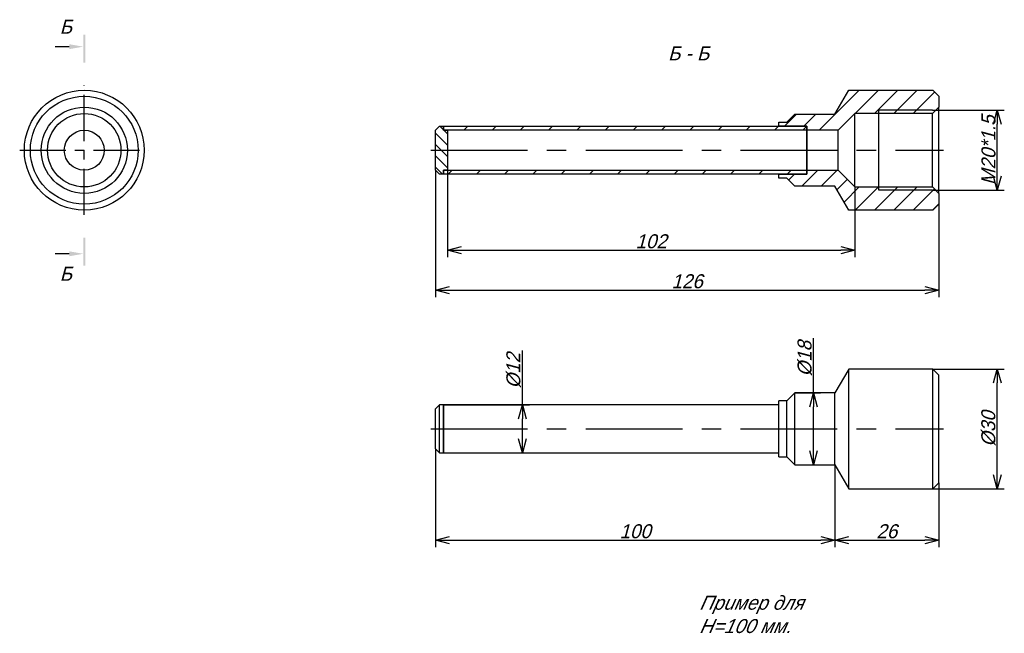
# Model space of a CAD drawing. Extents: x 29 to 276, y 36 to 189.
import ezdxf

# ---------------------------------------------------------------- set-up
doc = ezdxf.new("R2010")
doc.units = 0
doc.linetypes.add('CENTER_PER1_SCALE0_363416', pattern=[30, 11.538462, -2.307692, 2.307692, -2.307692, 11.538462])
doc.linetypes.add('CENTER_PER2_SCALE0_763174', pattern=[63, 24.230769, -4.846154, 4.846154, -4.846154, 24.230769])
doc.layers.get('0').update_dxf_attribs({"linetype": 'CONTINUOUS'})
doc.layers.get('DEFPOINTS').update_dxf_attribs({"linetype": 'CONTINUOUS'})
doc.styles.add('TEXTSTYLE_1', font='T-FLEX Type A.TTF', dxfattribs={"oblique": 15, "height": 3.5})
doc.styles.add('TEXTSTYLE_2', font='T-FLEX Type A.TTF', dxfattribs={"oblique": 15, "height": 3.5})
doc.dimstyles.new('DIM_ST_1', dxfattribs={"dimtxt": 3.5, "dimasz": 3.5, "dimexe": 1.75, "dimexo": 0, "dimgap": 0.4375, "dimtad": 1, "dimrnd": 0.01, "dimtxsty": 'TEXTSTYLE_2', "dimblk": 'OPEN30', "dimcen": 0.09, "dimclrd": 7, "dimclre": 7, "dimclrt": 7, "dimazin": 3, "dimtfac": 1, "dimtdec": 0, "dimtmove": 0, "dimatfit": 3, "dimtvp": 1, "dimtolj": 1})
doc.dimstyles.new('DIM_ST_2', dxfattribs={"dimtxt": 3.5, "dimasz": 3.5, "dimexe": 1.75, "dimexo": 0, "dimgap": 0.4375, "dimtad": 1, "dimrnd": 0.01, "dimtxsty": 'TEXTSTYLE_2', "dimblk": 'OPEN30', "dimcen": 0.09, "dimclrd": 7, "dimclre": 7, "dimclrt": 7, "dimazin": 3, "dimtfac": 1, "dimtdec": 0, "dimtmove": 0, "dimatfit": 3, "dimtvp": 1, "dimtolj": 1})
doc.dimstyles.new('DIM_ST_3', dxfattribs={"dimtxt": 3.5, "dimasz": 3.5, "dimexe": 1.75, "dimexo": 0, "dimgap": 0.4375, "dimtad": 1, "dimrnd": 0.01, "dimtxsty": 'TEXTSTYLE_2', "dimblk": 'OPEN30', "dimcen": 0.09, "dimclrd": 7, "dimclre": 7, "dimclrt": 7, "dimazin": 3, "dimtfac": 1, "dimtdec": 0, "dimtmove": 0, "dimatfit": 3, "dimtvp": 1, "dimtolj": 1})
doc.dimstyles.new('DIM_ST_4', dxfattribs={"dimtxt": 3.5, "dimasz": 3.5, "dimexe": 1.75, "dimexo": 0, "dimgap": 0.4375, "dimtad": 1, "dimrnd": 0.01, "dimtxsty": 'TEXTSTYLE_2', "dimblk": 'OPEN30', "dimcen": 0.09, "dimclrd": 7, "dimclre": 7, "dimclrt": 7, "dimazin": 3, "dimtfac": 1, "dimtdec": 0, "dimtmove": 0, "dimatfit": 3, "dimtvp": 1, "dimtolj": 1})
doc.dimstyles.new('DIM_ST_5', dxfattribs={"dimtxt": 3.5, "dimasz": 3.5, "dimexe": 1.75, "dimexo": 0, "dimgap": 0.4375, "dimtad": 1, "dimrnd": 0.01, "dimtxsty": 'TEXTSTYLE_2', "dimblk": 'OPEN30', "dimcen": 0.09, "dimclrd": 7, "dimclre": 7, "dimclrt": 7, "dimazin": 3, "dimtfac": 1, "dimtdec": 0, "dimtmove": 0, "dimatfit": 3, "dimtvp": 1, "dimtolj": 1})
doc.dimstyles.new('DIM_ST_6', dxfattribs={"dimtxt": 3.5, "dimasz": 3.5, "dimexe": 1.75, "dimexo": 0, "dimgap": 0.4375, "dimtad": 1, "dimrnd": 0.01, "dimtxsty": 'TEXTSTYLE_2', "dimblk": 'OPEN30', "dimcen": 0.09, "dimclrd": 7, "dimclre": 7, "dimclrt": 7, "dimazin": 3, "dimtfac": 1, "dimtdec": 0, "dimtmove": 0, "dimatfit": 3, "dimtvp": 1, "dimtolj": 1})
doc.dimstyles.new('DIM_ST_7', dxfattribs={"dimtxt": 3.5, "dimasz": 3.5, "dimexe": 1.75, "dimexo": 0, "dimgap": 0.4375, "dimtad": 1, "dimrnd": 0.01, "dimtxsty": 'TEXTSTYLE_2', "dimblk": 'OPEN30', "dimcen": 0.09, "dimclrd": 7, "dimclre": 7, "dimclrt": 7, "dimazin": 3, "dimtfac": 1, "dimtdec": 0, "dimtmove": 0, "dimatfit": 3, "dimtvp": 1, "dimtolj": 1})
doc.dimstyles.new('DIM_ST_8', dxfattribs={"dimtxt": 3.5, "dimasz": 3.5, "dimexe": 1.75, "dimexo": 0, "dimgap": 0.4375, "dimtad": 1, "dimrnd": 0.01, "dimtxsty": 'TEXTSTYLE_2', "dimblk": 'OPEN30', "dimcen": 0.09, "dimclrd": 7, "dimclre": 7, "dimclrt": 7, "dimazin": 3, "dimtfac": 1, "dimtdec": 0, "dimtmove": 0, "dimatfit": 3, "dimtvp": 1, "dimtolj": 1})

# ---------------------------------------------------------------- blocks, each defined once
blk = doc.blocks.new('_OPEN30')
at = {"color": 0, "linetype": 'BYBLOCK'}
for p, q in [((-1, 0.267949), (0, 0)), ((0, 0), (-1, -0.267949)), ((0, 0), (-1, 0))]:
    blk.add_line(p, q, dxfattribs=at)
blk = doc.blocks.new('*D5')
at = {"color": 7}
for p, q in [((257.8, 101.85), (275.71, 101.85)), ((273.96, 75.35), (273.96, 98.35)), ((257.8, 71.85), (275.71, 71.85))]:
    blk.add_line(p, q, dxfattribs=at)
at = {"layer": 'DEFPOINTS', "color": 0}
for p in [(257.8, 101.85), (273.96, 101.85), (257.8, 71.85)]:
    blk.add_point(p, dxfattribs=at)
at = {"color": 7, "xscale": 3.5, "yscale": 3.5, "zscale": 3.5}
for p, rotation in [((273.96, 101.85), 89.9999999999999), ((273.96, 71.85), 269.9999999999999)]:
    blk.add_blockref('_OPEN30', p, dxfattribs=dict(at, rotation=rotation))
at = {"color": 7, "insert": (271.77, 86.85), "char_height": 3.5, "attachment_point": 5, "rotation": 90, "style": 'TEXTSTYLE_2'}
blk.add_mtext('\\A1;%%c30{\\H0.5x;\\S^ ;}', dxfattribs=at)
blk = doc.blocks.new('*D6')
at = {"color": 7}
for p, q in [((257.7, 166.6), (275.71, 166.6)), ((273.96, 150.1), (273.96, 163.1)), ((257.7, 146.6), (275.71, 146.6))]:
    blk.add_line(p, q, dxfattribs=at)
at = {"layer": 'DEFPOINTS', "color": 0}
for p in [(257.7, 166.6), (273.96, 166.6), (257.7, 146.6)]:
    blk.add_point(p, dxfattribs=at)
at = {"color": 7, "xscale": 3.5, "yscale": 3.5, "zscale": 3.5}
for p, rotation in [((273.96, 166.6), 90), ((273.96, 146.6), 270)]:
    blk.add_blockref('_OPEN30', p, dxfattribs=dict(at, rotation=rotation))
at = {"color": 7, "insert": (271.77, 156.6), "char_height": 3.5, "attachment_point": 5, "rotation": 90, "style": 'TEXTSTYLE_2'}
blk.add_mtext('\\A1;M20*1.5', dxfattribs=at)
blk = doc.blocks.new('*D7')
at = {"color": 7}
for p, q in [((136.3, 151.6), (136.3, 129.85)), ((238.3, 147.41), (238.3, 129.85)), ((139.8, 131.6), (234.8, 131.6))]:
    blk.add_line(p, q, dxfattribs=at)
at = {"layer": 'DEFPOINTS', "color": 0}
for p in [(136.3, 151.6), (238.3, 147.41), (238.3, 131.6)]:
    blk.add_point(p, dxfattribs=at)
at = {"color": 7, "xscale": 3.5, "yscale": 3.5, "zscale": 3.5}
for p, rotation in [((136.3, 131.6), 180), ((238.3, 131.6), 360)]:
    blk.add_blockref('_OPEN30', p, dxfattribs=dict(at, rotation=rotation))
at = {"color": 7, "insert": (187.3, 133.79), "char_height": 3.5, "attachment_point": 5, "style": 'TEXTSTYLE_2'}
blk.add_mtext('\\A1;102{\\H0.5x;\\S^ ;}', dxfattribs=at)
blk = doc.blocks.new('*D8')
at = {"color": 7}
for p, q in [((133.3, 151.6), (133.3, 119.85)), ((259.3, 145.81), (259.3, 119.85)), ((136.8, 121.6), (255.8, 121.6))]:
    blk.add_line(p, q, dxfattribs=at)
at = {"layer": 'DEFPOINTS', "color": 0}
for p in [(133.3, 151.6), (259.3, 145.81), (259.3, 121.6)]:
    blk.add_point(p, dxfattribs=at)
at = {"color": 7, "xscale": 3.5, "yscale": 3.5, "zscale": 3.5}
for p, rotation in [((133.3, 121.6), 180), ((259.3, 121.6), 360)]:
    blk.add_blockref('_OPEN30', p, dxfattribs=dict(at, rotation=rotation))
at = {"color": 7, "insert": (196.3, 123.79), "char_height": 3.5, "attachment_point": 5, "style": 'TEXTSTYLE_2'}
blk.add_mtext('\\A1;126{\\H0.5x;\\S^ ;}', dxfattribs=at)
blk = doc.blocks.new('*D9')
at = {"color": 7}
for p, q in [((155.04, 92.85), (155.04, 106.51)), ((135.3, 92.85), (156.79, 92.85)), ((155.04, 84.35), (155.04, 89.35)), ((135.3, 80.85), (156.79, 80.85))]:
    blk.add_line(p, q, dxfattribs=at)
at = {"layer": 'DEFPOINTS', "color": 0}
for p in [(135.3, 92.85), (155.04, 92.85), (135.3, 80.85)]:
    blk.add_point(p, dxfattribs=at)
at = {"color": 7, "xscale": 3.5, "yscale": 3.5, "zscale": 3.5}
for p, rotation in [((155.04, 92.85), 90), ((155.04, 80.85), 270)]:
    blk.add_blockref('_OPEN30', p, dxfattribs=dict(at, rotation=rotation))
at = {"color": 7, "insert": (152.85, 101.43), "char_height": 3.5, "attachment_point": 5, "rotation": 90, "style": 'TEXTSTYLE_2'}
blk.add_mtext('\\A1;%%c12{\\H0.5x;\\S^ ;}', dxfattribs=at)
blk = doc.blocks.new('*D10')
at = {"color": 7}
for p, q in [((133.3, 81.85), (133.3, 57.28)), ((233.3, 77.85), (233.3, 57.28)), ((136.8, 59.03), (229.8, 59.03))]:
    blk.add_line(p, q, dxfattribs=at)
at = {"layer": 'DEFPOINTS', "color": 0}
for p in [(133.3, 81.85), (233.3, 77.85), (233.3, 59.03)]:
    blk.add_point(p, dxfattribs=at)
at = {"color": 7, "xscale": 3.5, "yscale": 3.5, "zscale": 3.5}
for p, rotation in [((133.3, 59.03), 180), ((233.3, 59.03), 360)]:
    blk.add_blockref('_OPEN30', p, dxfattribs=dict(at, rotation=rotation))
at = {"color": 7, "insert": (183.3, 61.22), "char_height": 3.5, "attachment_point": 5, "style": 'TEXTSTYLE_2'}
blk.add_mtext('\\A1;100{\\H0.5x;\\S^ ;}', dxfattribs=at)
blk = doc.blocks.new('*D11')
at = {"color": 7}
for p, q in [((233.3, 77.85), (233.3, 57.28)), ((259.3, 73.35), (259.3, 57.28)), ((236.8, 59.03), (255.8, 59.03))]:
    blk.add_line(p, q, dxfattribs=at)
at = {"layer": 'DEFPOINTS', "color": 0}
for p in [(233.3, 77.85), (259.3, 73.35), (259.3, 59.03)]:
    blk.add_point(p, dxfattribs=at)
at = {"color": 7, "xscale": 3.5, "yscale": 3.5, "zscale": 3.5}
for p, rotation in [((233.3, 59.03), 180), ((259.3, 59.03), 360)]:
    blk.add_blockref('_OPEN30', p, dxfattribs=dict(at, rotation=rotation))
at = {"color": 7, "insert": (246.3, 61.22), "char_height": 3.5, "attachment_point": 5, "style": 'TEXTSTYLE_2'}
blk.add_mtext('\\A1;26{\\H0.5x;\\S^ ;}', dxfattribs=at)
blk = doc.blocks.new('*D12')
at = {"color": 7}
for p, q in [((227.95, 95.85), (227.95, 109.56)), ((223.3, 95.85), (229.7, 95.85)), ((227.95, 81.35), (227.95, 92.35)), ((223.3, 77.85), (229.7, 77.85))]:
    blk.add_line(p, q, dxfattribs=at)
at = {"layer": 'DEFPOINTS', "color": 0}
for p in [(223.3, 95.85), (227.95, 95.85), (223.3, 77.85)]:
    blk.add_point(p, dxfattribs=at)
at = {"color": 7, "xscale": 3.5, "yscale": 3.5, "zscale": 3.5}
for p, rotation in [((227.95, 95.85), 89.99999999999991), ((227.95, 77.85), 269.9999999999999)]:
    blk.add_blockref('_OPEN30', p, dxfattribs=dict(at, rotation=rotation))
at = {"color": 7, "insert": (225.76, 104.45), "char_height": 3.5, "attachment_point": 5, "rotation": 90, "style": 'TEXTSTYLE_2'}
blk.add_mtext('\\A1;%%c18{\\H0.5x;\\S^ ;}', dxfattribs=at)
blk = doc.blocks.new('НА_САЙТ')
for points in [[(45.603, 185.52), (45.603, 178.52), (45.103, 178.52), (45.103, 185.52)], [(41.603, 181.906), (45.103, 182.52), (41.603, 183.134)], [(45.103, 127.682), (45.103, 134.682), (45.603, 134.682), (45.603, 127.682)], [(41.603, 130.068), (45.103, 130.682), (41.603, 131.296)]]:
    blk.add_hatch(color=7).paths.add_polyline_path(points, flags=0)
h = blk.add_hatch()
h.set_pattern_fill('_USER', scale=3.421483, angle=45, style=0, pattern_type=0)
h.set_pattern_definition([(45, (0, 0), (-2.419354, 2.419354), [])])
h.paths.add_polyline_path([(257.795, 141.601), (259.295, 143.101), (259.295, 145.813), (257.695, 147.413), (238.295, 147.413), (234.107, 151.601), (226.295, 151.601), (226.295, 150.601), (219.295, 150.601), (219.295, 149.601), (221.295, 149.601), (223.295, 147.601), (233.295, 147.601), (236.759, 141.601)], flags=0)
h.paths.add_polyline_path([(257.695, 165.789), (259.295, 167.389), (259.295, 170.101), (257.795, 171.601), (236.759, 171.601), (233.295, 165.601), (223.295, 165.601), (221.295, 163.601), (219.295, 163.601), (219.295, 162.601), (226.295, 162.601), (226.295, 161.601), (234.107, 161.601), (238.295, 165.789)], flags=0)
h = blk.add_hatch()
h.set_pattern_fill('_USER', scale=2, angle=135, style=0, pattern_type=0)
h.set_pattern_definition([(135, (0, 0), (-1.414214, -1.414214), [])])
h.paths.add_polyline_path([(135.295, 162.601), (134.295, 162.601), (133.295, 161.601), (133.295, 156.601), (133.295, 151.601), (134.295, 150.601), (135.295, 150.601), (135.295, 151.601), (136.295, 151.601), (136.295, 156.601), (136.295, 161.601), (135.295, 161.601)], flags=0)
h = blk.add_hatch()
h.set_pattern_fill('_USER', scale=5, angle=45, style=0, pattern_type=0)
h.set_pattern_definition([(45, (0, 0), (-3.53553, 3.53553), [])])
h.paths.add_polyline_path([(135.295, 151.601), (135.295, 150.601), (226.295, 150.601), (226.295, 151.601)], flags=0)
h.paths.add_polyline_path([(226.295, 161.601), (226.295, 162.601), (135.295, 162.601), (135.295, 161.601)], flags=0)
at = {"color": 7, "linetype": 'CONTINUOUS'}
for p, q in [((41.603, 182.52), (38.103, 182.52)), ((233.295, 165.601), (236.759, 171.601)), ((236.759, 171.601), (257.795, 171.601)), ((257.795, 171.601), (259.295, 170.101)), ((259.295, 170.101), (259.295, 167.389)), ((221.295, 163.601), (223.295, 165.601)), ((223.295, 165.601), (233.295, 165.601)), ((238.295, 165.789), (234.107, 161.601)), ((238.295, 147.413), (238.295, 165.789)), ((244.295, 165.789), (238.295, 165.789)), ((257.695, 166.601), (244.295, 166.601)), ((244.295, 165.789), (244.295, 166.601)), ((257.695, 166.601), (244.295, 166.601)), ((257.695, 165.789), (244.295, 165.789)), ((244.295, 147.443), (244.295, 165.759)), ((259.295, 167.389), (257.695, 165.789)), ((257.695, 166.601), (258.507, 166.601)), ((257.695, 147.413), (257.695, 165.789)), ((259.295, 145.813), (259.295, 167.389)), ((219.295, 162.601), (219.295, 163.601)), ((219.295, 163.601), (221.295, 163.601)), ((133.295, 161.601), (134.295, 162.601)), ((133.295, 156.601), (133.295, 161.601)), ((134.295, 162.601), (135.295, 162.601)), ((135.295, 161.601), (135.295, 162.601)), ((135.295, 162.601), (226.295, 162.601)), ((135.295, 162.601), (135.295, 161.601)), ((226.295, 161.601), (135.295, 161.601)), ((135.295, 161.601), (136.295, 161.601)), ((136.295, 161.601), (136.295, 156.601)), ((226.295, 162.601), (219.295, 162.601)), ((226.295, 162.601), (226.295, 161.601)), ((226.295, 161.601), (226.295, 162.601)), ((226.295, 161.601), (226.295, 151.601)), ((226.295, 151.601), (226.295, 161.601)), ((234.107, 161.601), (226.295, 161.601)), ((234.107, 151.601), (234.107, 161.601)), ((133.295, 151.601), (133.295, 156.601)), ((136.295, 156.601), (136.295, 151.601)), ((134.295, 150.601), (133.295, 151.601)), ((135.295, 150.601), (134.295, 150.601)), ((135.295, 150.601), (135.295, 151.601)), ((135.295, 151.601), (226.295, 151.601)), ((135.295, 151.601), (135.295, 150.601)), ((136.295, 151.601), (135.295, 151.601)), ((226.295, 150.601), (135.295, 150.601)), ((219.295, 149.601), (219.295, 150.601)), ((219.295, 150.601), (226.295, 150.601)), ((226.295, 151.601), (226.295, 150.601)), ((226.295, 150.601), (226.295, 151.601)), ((226.295, 151.601), (234.107, 151.601)), ((234.107, 151.601), (238.295, 147.413)), ((221.295, 149.601), (219.295, 149.601)), ((223.295, 147.601), (221.295, 149.601)), ((233.295, 147.601), (223.295, 147.601)), ((236.759, 141.601), (233.295, 147.601)), ((238.295, 147.413), (244.295, 147.413)), ((244.295, 146.601), (244.295, 147.413)), ((244.295, 147.413), (257.695, 147.413)), ((257.695, 146.601), (244.295, 146.601)), ((257.695, 146.601), (244.295, 146.601)), ((257.695, 147.413), (259.295, 145.813)), ((257.695, 146.601), (258.507, 146.601)), ((259.295, 145.813), (259.295, 143.101)), ((259.295, 143.101), (257.795, 141.601)), ((257.795, 141.601), (236.759, 141.601)), ((41.603, 130.682), (38.103, 130.682)), ((236.759, 101.845), (233.295, 95.845)), ((236.759, 86.845), (236.759, 101.845)), ((257.795, 101.845), (236.759, 101.845)), ((259.295, 100.345), (257.795, 101.845)), ((257.795, 86.845), (257.795, 101.845)), ((259.295, 86.845), (259.295, 100.345)), ((219.295, 86.845), (219.295, 93.845)), ((221.295, 93.845), (219.295, 93.845)), ((223.295, 95.845), (221.295, 93.845)), ((221.295, 86.845), (221.295, 93.845)), ((223.295, 86.845), (223.295, 95.845)), ((233.295, 95.845), (223.295, 95.845)), ((233.295, 86.845), (233.295, 95.845)), ((134.295, 92.845), (133.295, 91.845)), ((133.295, 86.845), (133.295, 91.845)), ((134.295, 86.845), (134.295, 92.845)), ((135.295, 92.845), (134.295, 92.845)), ((135.295, 92.845), (135.295, 80.845)), ((219.295, 92.845), (135.295, 92.845)), ((135.295, 86.845), (135.295, 92.845)), ((133.295, 81.845), (133.295, 86.845)), ((134.295, 80.845), (134.295, 86.845)), ((135.295, 80.845), (135.295, 86.845)), ((219.295, 79.845), (219.295, 86.845)), ((221.295, 79.845), (221.295, 86.845)), ((223.295, 77.845), (223.295, 86.845)), ((233.295, 77.845), (233.295, 86.845)), ((236.759, 71.845), (236.759, 86.845)), ((257.795, 71.845), (257.795, 86.845)), ((259.295, 73.345), (259.295, 86.845)), ((133.295, 81.845), (134.295, 80.845)), ((134.295, 80.845), (135.295, 80.845)), ((135.295, 80.845), (219.295, 80.845)), ((219.295, 79.845), (221.295, 79.845)), ((221.295, 79.845), (223.295, 77.845)), ((223.295, 77.845), (233.295, 77.845)), ((233.295, 77.845), (236.759, 71.845)), ((236.759, 71.845), (257.795, 71.845)), ((257.795, 71.845), (259.295, 73.345))]:
    blk.add_line(p, q, dxfattribs=at)
at = {"color": 7, "linetype": 'CENTER_PER1_SCALE0_363416'}
for p, q in [((45.353, 140.434), (45.353, 172.768)), ((29.186, 156.601), (61.519, 156.601))]:
    blk.add_line(p, q, dxfattribs=at)
at = {"color": 7, "linetype": 'CENTER_PER2_SCALE0_763174'}
for p, q in [((132.128, 156.601), (260.462, 156.601)), ((132.128, 86.845), (260.462, 86.845))]:
    blk.add_line(p, q, dxfattribs=at)
at = {"color": 7, "linetype": 'CONTINUOUS'}
for radius in [15, 13.5, 10.788, 9.188, 5]:
    blk.add_circle((45.353, 156.601), radius, dxfattribs=at)
at = {"color": 7, "style": 'TEXTSTYLE_1', "oblique": 15}
for s, p in [('Б', (39.227, 185.77)), ('Б - Б', (191.542, 179.101)), ('Б', (39.227, 123.932))]:
    blk.add_text(s, height=3.5, dxfattribs=at).set_placement(p)
at = {"color": 7, "insert": (199.47, 45.1), "char_height": 3.5, "width": 40.96032, "attachment_point": 1, "style": 'TEXTSTYLE_1'}
blk.add_mtext('{\\fT-FLEX Type A|b0|i1;\\lПример для H=100 мм.}', dxfattribs=at)
for base, p1, p2, text, dimstyle, picture, middle in [((273.96, 166.601), (257.695, 146.601), (257.695, 166.601), 'M20*1.5', 'DIM_ST_2', '*D6', (273.96, 156.601)), ((227.95, 95.845), (223.295, 77.845), (223.295, 95.845), '%%c<>{\\H0.5x;\\S^ ;}', 'DIM_ST_8', '*D12', (227.95, 104.451)), ((155.04, 92.845), (135.295, 80.845), (135.295, 92.845), '%%c<>{\\H0.5x;\\S^ ;}', 'DIM_ST_5', '*D9', (155.04, 101.429)), ((273.96, 101.845), (257.795, 71.845), (257.795, 101.845), '%%c<>{\\H0.5x;\\S^ ;}', 'DIM_ST_1', '*D5', (273.96, 86.845))]:
    dim = blk.add_linear_dim(base=base, p1=p1, p2=p2, angle=90, text=text, dimstyle=dimstyle)
    dim.commit()
    dim.dimension.update_dxf_attribs({"geometry": picture, "text_midpoint": middle, "dimtype": 160})
for base, p1, p2, dimstyle, picture, middle in [((259.295, 121.601), (133.295, 151.601), (259.295, 145.813), 'DIM_ST_4', '*D8', (196.295, 121.601)), ((238.295, 131.601), (136.295, 151.601), (238.295, 147.413), 'DIM_ST_3', '*D7', (187.295, 131.601)), ((233.295, 59.03), (133.295, 81.845), (233.295, 77.845), 'DIM_ST_6', '*D10', (183.295, 59.03)), ((259.295, 59.03), (233.295, 77.845), (259.295, 73.345), 'DIM_ST_7', '*D11', (246.295, 59.03))]:
    dim = blk.add_linear_dim(base=base, p1=p1, p2=p2, text='<>{\\H0.5x;\\S^ ;}', dimstyle=dimstyle)
    dim.commit()
    dim.dimension.update_dxf_attribs({"geometry": picture, "text_midpoint": middle, "dimtype": 160})

msp = doc.modelspace()

# ---------------------------------------------------------------- block references
msp.add_blockref('НА_САЙТ', (0, 0))

doc.saveas('drawing.dxf')
